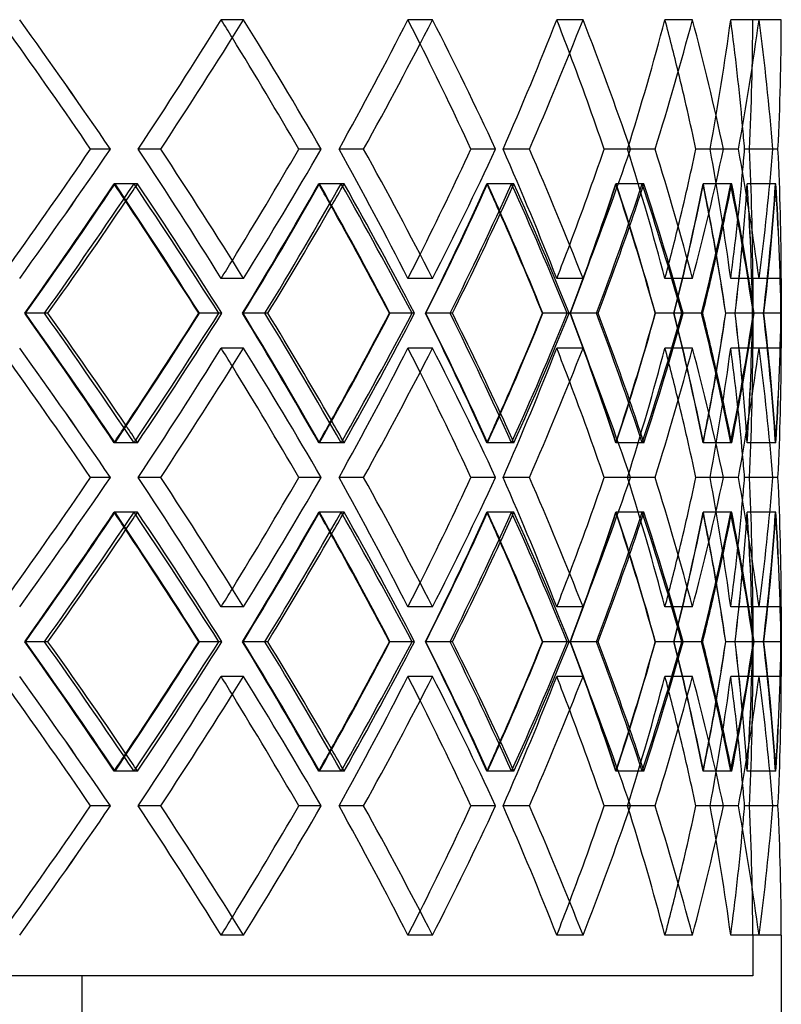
# Model space of a CAD drawing. Header units: millimetres. Extents: x -320 to 320, y -170 to 171.
# Tile 9 of 11: x 152 to 219, y 1 to 87. Entities that reach past the tile are written whole.
import ezdxf

# ---------------------------------------------------------------- set-up
doc = ezdxf.new("R2010")
doc.units = ezdxf.units.MM
doc.layers.add('HIDDEN', color=7, linetype='Continuous')
doc.layers.add('THICK', color=7, linetype='Continuous')

msp = doc.modelspace()

# ---------------------------------------------------------------- linework, layer by layer
at = {"layer": 'HIDDEN'}
for p, q in [((171.675, 86.952), (169.713, 86.952)), ((171.675, 86.952), (169.713, 86.952)), ((188.213, 86.952), (186.062, 86.952)), ((188.213, 86.952), (186.062, 86.952)), ((201.392, 86.952), (199.091, 86.952)), ((201.392, 86.952), (199.091, 86.952)), ((210.978, 86.952), (208.566, 86.952)), ((210.978, 86.952), (208.566, 86.952)), ((216.798, 86.952), (214.321, 86.952)), ((216.798, 86.952), (214.321, 86.952)), ((218.75, 86.952), (216.25, 86.952)), ((160.017, 75.617), (158.277, 75.617)), ((164.419, 75.617), (162.454, 75.617)), ((164.419, 75.617), (162.454, 75.617)), ((178.47, 75.617), (176.505, 75.617)), ((182.183, 75.617), (180.029, 75.617)), ((182.183, 75.617), (180.029, 75.617)), ((193.737, 75.617), (191.583, 75.617)), ((196.696, 75.617), (194.391, 75.617)), ((196.696, 75.617), (194.391, 75.617)), ((205.547, 75.617), (203.242, 75.617)), ((207.699, 75.617), (205.285, 75.617)), ((207.699, 75.617), (205.285, 75.617)), ((213.689, 75.617), (211.275, 75.617)), ((214.996, 75.617), (212.515, 75.617)), ((214.996, 75.617), (212.515, 75.617)), ((218.018, 75.617), (215.537, 75.617)), ((218.456, 75.617), (215.953, 75.617)), ((218.456, 75.617), (215.953, 75.617)), ((162.083, 72.569), (160.342, 72.569)), ((162.389, 72.569), (160.423, 72.569)), ((180.217, 72.569), (178.251, 72.569)), ((180.476, 72.569), (178.32, 72.569)), ((195.136, 72.569), (192.98, 72.569)), ((195.341, 72.569), (193.035, 72.569)), ((206.571, 72.569), (204.265, 72.569)), ((206.721, 72.569), (204.305, 72.569)), ((214.321, 72.569), (211.905, 72.569)), ((214.412, 72.569), (211.929, 72.569)), ((218.246, 72.569), (215.763, 72.569)), ((218.277, 72.569), (215.771, 72.569)), ((171.675, 64.281), (169.713, 64.281)), ((171.675, 64.281), (169.713, 64.281)), ((188.213, 64.281), (186.062, 64.281)), ((188.213, 64.281), (186.062, 64.281)), ((201.392, 64.281), (199.091, 64.281)), ((201.392, 64.281), (199.091, 64.281)), ((210.978, 64.281), (208.566, 64.281)), ((210.978, 64.281), (208.566, 64.281)), ((216.798, 64.281), (214.321, 64.281)), ((216.798, 64.281), (214.321, 64.281)), ((218.75, 64.281), (216.25, 64.281)), ((216.25, 64.281), (216.25, 58.186)), ((154.249, 61.233), (152.511, 61.233)), ((154.249, 61.233), (152.569, 61.233)), ((169.769, 61.233), (167.807, 61.233)), ((173.547, 61.233), (171.585, 61.233)), ((173.547, 61.233), (171.634, 61.233)), ((186.641, 61.233), (184.49, 61.233)), ((189.748, 61.233), (187.596, 61.233)), ((189.748, 61.233), (187.637, 61.233)), ((200.183, 61.233), (197.881, 61.233)), ((202.562, 61.233), (200.261, 61.233)), ((202.562, 61.233), (200.291, 61.233)), ((210.152, 61.233), (207.741, 61.233)), ((211.762, 61.233), (209.351, 61.233)), ((211.762, 61.233), (209.371, 61.233)), ((216.371, 61.233), (213.893, 61.233)), ((217.183, 61.233), (214.705, 61.233)), ((217.233, 61.233), (214.715, 61.233)), ((217.183, 61.233), (216.227, 61.233)), ((218.729, 61.233), (216.229, 61.233)), ((171.675, 58.186), (169.713, 58.186)), ((171.675, 58.186), (169.713, 58.186)), ((188.213, 58.186), (186.062, 58.186)), ((188.213, 58.186), (186.062, 58.186)), ((201.392, 58.186), (199.091, 58.186)), ((201.392, 58.186), (199.091, 58.186)), ((210.978, 58.186), (208.566, 58.186)), ((210.978, 58.186), (208.566, 58.186)), ((216.798, 58.186), (214.321, 58.186)), ((216.798, 58.186), (214.321, 58.186)), ((218.75, 58.186), (216.25, 58.186)), ((162.083, 49.898), (160.342, 49.898)), ((162.389, 49.898), (160.423, 49.898)), ((180.217, 49.898), (178.251, 49.898)), ((180.476, 49.898), (178.32, 49.898)), ((195.136, 49.898), (192.98, 49.898)), ((195.341, 49.898), (193.035, 49.898)), ((206.571, 49.898), (204.265, 49.898)), ((206.721, 49.898), (204.305, 49.898)), ((214.321, 49.898), (211.905, 49.898)), ((214.412, 49.898), (211.929, 49.898)), ((218.246, 49.898), (215.763, 49.898)), ((218.277, 49.898), (215.771, 49.898)), ((160.017, 46.85), (158.277, 46.85)), ((164.419, 46.85), (162.454, 46.85)), ((164.419, 46.85), (162.454, 46.85)), ((178.47, 46.85), (176.505, 46.85)), ((182.183, 46.85), (180.029, 46.85)), ((182.183, 46.85), (180.029, 46.85)), ((193.737, 46.85), (191.583, 46.85)), ((196.696, 46.85), (194.391, 46.85)), ((196.696, 46.85), (194.391, 46.85)), ((205.547, 46.85), (203.242, 46.85)), ((207.699, 46.85), (205.285, 46.85)), ((207.699, 46.85), (205.285, 46.85)), ((213.689, 46.85), (211.275, 46.85)), ((214.996, 46.85), (212.515, 46.85)), ((214.996, 46.85), (212.515, 46.85)), ((218.018, 46.85), (215.537, 46.85)), ((218.456, 46.85), (215.953, 46.85)), ((218.456, 46.85), (215.953, 46.85)), ((162.083, 43.802), (160.342, 43.802)), ((162.389, 43.802), (160.423, 43.802)), ((180.217, 43.802), (178.251, 43.802)), ((180.476, 43.802), (178.32, 43.802)), ((195.136, 43.802), (192.98, 43.802)), ((195.341, 43.802), (193.035, 43.802)), ((206.571, 43.802), (204.265, 43.802)), ((206.721, 43.802), (204.305, 43.802)), ((214.321, 43.802), (211.905, 43.802)), ((214.412, 43.802), (211.929, 43.802)), ((218.246, 43.802), (215.763, 43.802)), ((218.277, 43.802), (215.771, 43.802)), ((171.675, 35.514), (169.713, 35.514)), ((171.675, 35.514), (169.713, 35.514)), ((188.213, 35.514), (186.062, 35.514)), ((188.213, 35.514), (186.062, 35.514)), ((201.392, 35.514), (199.091, 35.514)), ((201.392, 35.514), (199.091, 35.514)), ((210.978, 35.514), (208.566, 35.514)), ((210.978, 35.514), (208.566, 35.514)), ((216.798, 35.514), (214.321, 35.514)), ((216.798, 35.514), (214.321, 35.514)), ((218.75, 35.514), (216.25, 35.514)), ((216.25, 35.514), (216.25, 29.419)), ((154.249, 32.467), (152.511, 32.467)), ((154.249, 32.467), (152.569, 32.467)), ((169.769, 32.467), (167.807, 32.467)), ((173.547, 32.467), (171.585, 32.467)), ((173.547, 32.467), (171.634, 32.467)), ((186.641, 32.467), (184.49, 32.467)), ((189.748, 32.467), (187.596, 32.467)), ((189.748, 32.467), (187.637, 32.467)), ((200.183, 32.467), (197.881, 32.467)), ((202.562, 32.467), (200.261, 32.467)), ((202.562, 32.467), (200.291, 32.467)), ((210.152, 32.467), (207.741, 32.467)), ((211.762, 32.467), (209.351, 32.467)), ((211.762, 32.467), (209.371, 32.467)), ((216.371, 32.467), (213.893, 32.467)), ((217.183, 32.467), (214.705, 32.467)), ((217.233, 32.467), (214.715, 32.467)), ((217.183, 32.467), (216.227, 32.467)), ((218.729, 32.467), (216.229, 32.467)), ((171.675, 29.419), (169.713, 29.419)), ((171.675, 29.419), (169.713, 29.419)), ((188.213, 29.419), (186.062, 29.419)), ((188.213, 29.419), (186.062, 29.419)), ((201.392, 29.419), (199.091, 29.419)), ((201.392, 29.419), (199.091, 29.419)), ((210.978, 29.419), (208.566, 29.419)), ((210.978, 29.419), (208.566, 29.419)), ((216.798, 29.419), (214.321, 29.419)), ((216.798, 29.419), (214.321, 29.419)), ((218.75, 29.419), (216.25, 29.419)), ((162.083, 21.131), (160.342, 21.131)), ((162.389, 21.131), (160.423, 21.131)), ((180.217, 21.131), (178.251, 21.131)), ((180.476, 21.131), (178.32, 21.131)), ((195.136, 21.131), (192.98, 21.131)), ((195.341, 21.131), (193.035, 21.131)), ((206.571, 21.131), (204.265, 21.131)), ((206.721, 21.131), (204.305, 21.131)), ((214.321, 21.131), (211.905, 21.131)), ((214.412, 21.131), (211.929, 21.131)), ((218.246, 21.131), (215.763, 21.131)), ((218.277, 21.131), (215.771, 21.131)), ((160.017, 18.083), (158.277, 18.083)), ((164.419, 18.083), (162.454, 18.083)), ((164.419, 18.083), (162.454, 18.083)), ((178.47, 18.083), (176.505, 18.083)), ((182.183, 18.083), (180.029, 18.083)), ((182.183, 18.083), (180.029, 18.083)), ((193.737, 18.083), (191.583, 18.083)), ((196.696, 18.083), (194.391, 18.083)), ((196.696, 18.083), (194.391, 18.083)), ((205.547, 18.083), (203.242, 18.083)), ((207.699, 18.083), (205.285, 18.083)), ((207.699, 18.083), (205.285, 18.083)), ((213.689, 18.083), (211.275, 18.083)), ((214.996, 18.083), (212.515, 18.083)), ((214.996, 18.083), (212.515, 18.083)), ((218.018, 18.083), (215.537, 18.083)), ((218.456, 18.083), (215.953, 18.083)), ((218.456, 18.083), (215.953, 18.083)), ((171.675, 6.748), (169.713, 6.748)), ((171.675, 6.748), (169.713, 6.748)), ((188.213, 6.748), (186.062, 6.748)), ((188.213, 6.748), (186.062, 6.748)), ((201.392, 6.748), (199.091, 6.748)), ((201.392, 6.748), (199.091, 6.748)), ((210.978, 6.748), (208.566, 6.748)), ((210.978, 6.748), (208.566, 6.748)), ((216.798, 6.748), (214.321, 6.748)), ((216.798, 6.748), (214.321, 6.748)), ((218.75, 6.748), (216.25, 6.748)), ((216.25, 6.748), (216.25, 3.2)), ((216.25, 3.2), (0, 3.2)), ((157.5, 3.2), (157.5, -170.5))]:
    msp.add_line(p, q, dxfattribs=at)
for centre, major_axis, ratio, start_param, end_param in [((0, 86.952), (-202.791, 202.791), 0.404458, -2.006984, -1.95514), ((0, 86.952), (-194.61, -194.61), 0.484519, 1.969539, 2.021983), ((0, 86.952), (194.61, 194.61), 0.484519, -1.172054, -1.11961), ((0, 86.952), (194.61, -194.61), 0.484519, 1.11229, 1.11961), ((0, 86.952), (-196.86, 196.86), 0.484519, -2.073826, -2.021983), ((0, 86.952), (-187.877, -187.877), 0.569947, 2.036381, 2.088825), ((0, 86.952), (187.877, 187.877), 0.569947, -1.105211, -1.052768), ((0, 86.952), (187.877, -187.877), 0.569947, 1.043008, 1.052768), ((0, 86.952), (-190.049, 190.049), 0.569947, -2.140668, -2.088825), ((0, 86.952), (-180.306, -180.306), 0.662153, 2.103224, 2.155667), ((0, 86.952), (180.306, 180.306), 0.662153, -1.038369, -0.985925), ((0, 86.952), (180.306, -180.306), 0.662153, 0.972292, 0.985925), ((0, 86.952), (-182.39, 182.39), 0.662153, -2.207511, -2.155667), ((0, 86.952), (-171.929, -171.929), 0.762911, 2.170066, 2.22251), ((0, 86.952), (171.929, 171.929), 0.762911, -0.971526, -0.919083), ((0, 86.952), (171.929, -171.929), 0.762911, 0.897975, 0.919083), ((0, 86.952), (-173.916, 173.916), 0.762911, -2.274353, -2.22251), ((0, 86.952), (-162.784, -162.784), 0.874516, 2.236909, 2.289352), ((0, 86.952), (162.784, 162.784), 0.874516, -0.904684, -0.852241), ((0, 86.952), (162.784, -162.784), 0.874516, 0.809207, 0.852241), ((0, 86.952), (0, -216.25), 1, 1.518353, 1.570796), ((0, 86.952), (0, 216.25), 1, -1.62324, -1.570796), ((0, 86.952), (-164.666, 164.666), 0.874516, -2.341196, -2.289352), ((0, 64.281), (-202.791, -202.791), 0.404458, 1.95514, 2.006984), ((0, 64.281), (-194.61, 194.61), 0.484519, -2.021983, -1.969539), ((0, 64.281), (194.61, -194.61), 0.484519, 1.11961, 1.172054), ((0, 64.281), (-196.86, -196.86), 0.484519, 2.021983, 2.073826), ((0, 64.281), (-187.877, 187.877), 0.569947, -2.088825, -2.036381), ((0, 64.281), (187.877, -187.877), 0.569947, 1.052768, 1.105211), ((0, 64.281), (-190.049, -190.049), 0.569947, 2.088825, 2.140668), ((0, 64.281), (-180.306, 180.306), 0.662153, -2.155667, -2.103224), ((0, 64.281), (180.306, -180.306), 0.662153, 0.985925, 1.038369), ((0, 64.281), (-182.39, -182.39), 0.662153, 2.155667, 2.207511), ((0, 64.281), (-171.929, 171.929), 0.762911, -2.22251, -2.170066), ((0, 64.281), (171.929, -171.929), 0.762911, 0.919083, 0.971526), ((0, 64.281), (-173.916, -173.916), 0.762911, 2.22251, 2.274353), ((0, 64.281), (-162.784, 162.784), 0.874516, -2.289352, -2.236909), ((0, 64.281), (162.784, -162.784), 0.874516, 0.852241, 0.904684), ((0, 64.281), (0, -216.25), 1, 1.570796, 1.62324), ((0, 64.281), (0, 216.25), 1, -1.570796, -1.518353), ((0, 64.281), (-164.666, -164.666), 0.874516, 2.289352, 2.341196), ((0, 64.281), (162.784, 162.784), 0.874516, -0.852241, -0.809207), ((0, 58.186), (200.473, 200.473), 0.404458, -1.172359, -1.119891), ((0, 86.952), (-194.61, -194.61), 0.484519, 1.902768, 1.955421), ((0, 86.952), (200.473, -200.473), 0.404458, 1.11389, 1.119891), ((0, 58.186), (-194.61, 194.61), 0.484519, -2.007889, -1.955421), ((0, 86.952), (-196.86, -196.86), 0.484519, 1.949202, 1.956183), ((0, 58.186), (-196.86, 196.86), 0.484519, -2.00805, -1.956183), ((0, 58.186), (194.61, 194.61), 0.484519, -1.105517, -1.053048), ((0, 86.952), (-187.877, -187.877), 0.569947, 1.969611, 2.022263), ((0, 86.952), (194.61, -194.61), 0.484519, 1.04502, 1.053048), ((0, 58.186), (-187.877, 187.877), 0.569947, -2.074731, -2.022263), ((0, 86.952), (-190.049, -190.049), 0.569947, 2.014036, 2.023025), ((0, 58.186), (-190.049, 190.049), 0.569947, -2.074892, -2.023025), ((0, 58.186), (187.877, 187.877), 0.569947, -1.038674, -0.986206), ((0, 86.952), (-180.306, -180.306), 0.662153, 2.036453, 2.089106), ((0, 86.952), (187.877, -187.877), 0.569947, 0.975164, 0.986206), ((0, 58.186), (-180.306, 180.306), 0.662153, -2.141574, -2.089106), ((0, 86.952), (-182.39, -182.39), 0.662153, 2.07789, 2.089867), ((0, 58.186), (-182.39, 182.39), 0.662153, -2.141735, -2.089867), ((0, 58.186), (180.306, 180.306), 0.662153, -0.971832, -0.919364), ((0, 86.952), (-171.929, -171.929), 0.762911, 2.103296, 2.155948), ((0, 86.952), (180.306, -180.306), 0.662153, 0.903123, 0.919364), ((0, 58.186), (-171.929, 171.929), 0.762911, -2.208416, -2.155948), ((0, 86.952), (-173.916, -173.916), 0.762911, 2.139573, 2.15671), ((0, 58.186), (-173.916, 173.916), 0.762911, -2.208577, -2.15671), ((0, 58.186), (171.929, 171.929), 0.762911, -0.904989, -0.852521), ((0, 86.952), (-162.784, -162.784), 0.874516, 2.170138, 2.22279), ((0, 86.952), (171.929, -171.929), 0.762911, 0.824517, 0.852521), ((0, 58.186), (-162.784, 162.784), 0.874516, -2.275258, -2.22279), ((0, 86.952), (-164.666, -164.666), 0.874516, 2.194711, 2.223552), ((0, 58.186), (-164.666, 164.666), 0.874516, -2.27542, -2.223552), ((0, 58.186), (162.784, 162.784), 0.874516, -0.838147, -0.785679), ((0, 86.952), (0, -216.25), 1, 1.451582, 1.504235), ((0, 86.952), (162.784, -162.784), 0.874516, 0.733026, 0.785679), ((0, 58.186), (0, 216.25), 1, -1.556703, -1.504235), ((0, 86.952), (0, -218.75), 1, 1.452951, 1.504996), ((0, 58.186), (0, 218.75), 1, -1.556864, -1.504996), ((0, 64.281), (171.929, 171.929), 0.762911, -0.919083, -0.897975), ((0, 64.281), (180.306, 180.306), 0.662153, -0.985925, -0.972292), ((0, 64.281), (194.61, 194.61), 0.484519, -1.11961, -1.11229), ((0, 64.281), (187.877, 187.877), 0.569947, -1.052768, -1.043008), ((0, 64.281), (200.473, -200.473), 0.404458, 1.119891, 1.172359), ((0, 35.514), (-194.61, 194.61), 0.484519, -1.955421, -1.902768), ((0, 64.281), (-194.61, -194.61), 0.484519, 1.955421, 2.007889), ((0, 64.281), (-196.86, -196.86), 0.484519, 1.956183, 2.00805), ((0, 64.281), (194.61, -194.61), 0.484519, 1.053048, 1.105517), ((0, 35.514), (-187.877, 187.877), 0.569947, -2.022263, -1.969611), ((0, 64.281), (-187.877, -187.877), 0.569947, 2.022263, 2.074731), ((0, 64.281), (-190.049, -190.049), 0.569947, 2.023025, 2.074892), ((0, 64.281), (187.877, -187.877), 0.569947, 0.986206, 1.038674), ((0, 35.514), (-180.306, 180.306), 0.662153, -2.089106, -2.036453), ((0, 64.281), (-180.306, -180.306), 0.662153, 2.089106, 2.141574), ((0, 64.281), (-182.39, -182.39), 0.662153, 2.089867, 2.141735), ((0, 64.281), (180.306, -180.306), 0.662153, 0.919364, 0.971832), ((0, 35.514), (-171.929, 171.929), 0.762911, -2.155948, -2.103296), ((0, 64.281), (-171.929, -171.929), 0.762911, 2.155948, 2.208416), ((0, 64.281), (-173.916, -173.916), 0.762911, 2.15671, 2.208577), ((0, 64.281), (171.929, -171.929), 0.762911, 0.852521, 0.904989), ((0, 35.514), (-162.784, 162.784), 0.874516, -2.22279, -2.170138), ((0, 64.281), (-162.784, -162.784), 0.874516, 2.22279, 2.275258), ((0, 64.281), (-164.666, -164.666), 0.874516, 2.223552, 2.27542), ((0, 64.281), (162.784, -162.784), 0.874516, 0.785679, 0.838147), ((0, 35.514), (0, 216.25), 1, -1.504235, -1.451582), ((0, 35.514), (162.784, 162.784), 0.874516, -0.785679, -0.733026), ((0, 64.281), (0, -216.25), 1, 1.504235, 1.556703), ((0, 35.514), (0, 218.75), 1, -1.504996, -1.452951), ((0, 64.281), (0, -218.75), 1, 1.504996, 1.556864), ((0, 58.186), (-202.791, 202.791), 0.404458, -2.006984, -1.95514), ((0, 58.186), (-194.61, -194.61), 0.484519, 1.969539, 2.021983), ((0, 58.186), (194.61, 194.61), 0.484519, -1.172054, -1.11961), ((0, 58.186), (194.61, -194.61), 0.484519, 1.11229, 1.11961), ((0, 58.186), (-196.86, 196.86), 0.484519, -2.073826, -2.021983), ((0, 58.186), (-187.877, -187.877), 0.569947, 2.036381, 2.088825), ((0, 58.186), (187.877, 187.877), 0.569947, -1.105211, -1.052768), ((0, 58.186), (187.877, -187.877), 0.569947, 1.043008, 1.052768), ((0, 58.186), (-190.049, 190.049), 0.569947, -2.140668, -2.088825), ((0, 58.186), (-180.306, -180.306), 0.662153, 2.103224, 2.155667), ((0, 58.186), (180.306, 180.306), 0.662153, -1.038369, -0.985925), ((0, 58.186), (180.306, -180.306), 0.662153, 0.972292, 0.985925), ((0, 58.186), (-182.39, 182.39), 0.662153, -2.207511, -2.155667), ((0, 58.186), (-171.929, -171.929), 0.762911, 2.170066, 2.22251), ((0, 58.186), (171.929, 171.929), 0.762911, -0.971526, -0.919083), ((0, 58.186), (171.929, -171.929), 0.762911, 0.897975, 0.919083), ((0, 58.186), (-173.916, 173.916), 0.762911, -2.274353, -2.22251), ((0, 58.186), (-162.784, -162.784), 0.874516, 2.236909, 2.289352), ((0, 58.186), (162.784, 162.784), 0.874516, -0.904684, -0.852241), ((0, 58.186), (162.784, -162.784), 0.874516, 0.809207, 0.852241), ((0, 58.186), (0, -216.25), 1, 1.518353, 1.570796), ((0, 58.186), (0, 216.25), 1, -1.62324, -1.570796), ((0, 58.186), (-164.666, 164.666), 0.874516, -2.341196, -2.289352), ((0, 35.514), (-164.666, 164.666), 0.874516, -2.223552, -2.194711), ((0, 35.514), (171.929, 171.929), 0.762911, -0.852521, -0.824517), ((0, 35.514), (-173.916, 173.916), 0.762911, -2.15671, -2.139573), ((0, 35.514), (180.306, 180.306), 0.662153, -0.919364, -0.903123), ((0, 35.514), (-190.049, 190.049), 0.569947, -2.023025, -2.014036), ((0, 35.514), (187.877, 187.877), 0.569947, -0.986206, -0.975164), ((0, 35.514), (-182.39, 182.39), 0.662153, -2.089867, -2.07789), ((0, 35.514), (200.473, 200.473), 0.404458, -1.119891, -1.11389), ((0, 35.514), (-196.86, 196.86), 0.484519, -1.956183, -1.949202), ((0, 35.514), (194.61, 194.61), 0.484519, -1.053048, -1.04502), ((0, 35.514), (-202.791, -202.791), 0.404458, 1.95514, 2.006984), ((0, 35.514), (-194.61, 194.61), 0.484519, -2.021983, -1.969539), ((0, 35.514), (194.61, -194.61), 0.484519, 1.11961, 1.172054), ((0, 35.514), (-196.86, -196.86), 0.484519, 2.021983, 2.073826), ((0, 35.514), (-187.877, 187.877), 0.569947, -2.088825, -2.036381), ((0, 35.514), (187.877, -187.877), 0.569947, 1.052768, 1.105211), ((0, 35.514), (-190.049, -190.049), 0.569947, 2.088825, 2.140668), ((0, 35.514), (-180.306, 180.306), 0.662153, -2.155667, -2.103224), ((0, 35.514), (180.306, -180.306), 0.662153, 0.985925, 1.038369), ((0, 35.514), (-182.39, -182.39), 0.662153, 2.155667, 2.207511), ((0, 35.514), (-171.929, 171.929), 0.762911, -2.22251, -2.170066), ((0, 35.514), (171.929, -171.929), 0.762911, 0.919083, 0.971526), ((0, 35.514), (-173.916, -173.916), 0.762911, 2.22251, 2.274353), ((0, 35.514), (-162.784, 162.784), 0.874516, -2.289352, -2.236909), ((0, 35.514), (162.784, -162.784), 0.874516, 0.852241, 0.904684), ((0, 35.514), (0, -216.25), 1, 1.570796, 1.62324), ((0, 35.514), (0, 216.25), 1, -1.570796, -1.518353), ((0, 35.514), (-164.666, -164.666), 0.874516, 2.289352, 2.341196), ((0, 35.514), (162.784, 162.784), 0.874516, -0.852241, -0.809207), ((0, 29.419), (200.473, 200.473), 0.404458, -1.172359, -1.119891), ((0, 58.186), (-194.61, -194.61), 0.484519, 1.902768, 1.955421), ((0, 58.186), (200.473, -200.473), 0.404458, 1.11389, 1.119891), ((0, 29.419), (-194.61, 194.61), 0.484519, -2.007889, -1.955421), ((0, 58.186), (-196.86, -196.86), 0.484519, 1.949202, 1.956183), ((0, 29.419), (-196.86, 196.86), 0.484519, -2.00805, -1.956183), ((0, 29.419), (194.61, 194.61), 0.484519, -1.105517, -1.053048), ((0, 58.186), (-187.877, -187.877), 0.569947, 1.969611, 2.022263), ((0, 58.186), (194.61, -194.61), 0.484519, 1.04502, 1.053048), ((0, 29.419), (-187.877, 187.877), 0.569947, -2.074731, -2.022263), ((0, 58.186), (-190.049, -190.049), 0.569947, 2.014036, 2.023025), ((0, 29.419), (-190.049, 190.049), 0.569947, -2.074892, -2.023025), ((0, 29.419), (187.877, 187.877), 0.569947, -1.038674, -0.986206), ((0, 58.186), (-180.306, -180.306), 0.662153, 2.036453, 2.089106), ((0, 58.186), (187.877, -187.877), 0.569947, 0.975164, 0.986206), ((0, 29.419), (-180.306, 180.306), 0.662153, -2.141574, -2.089106), ((0, 58.186), (-182.39, -182.39), 0.662153, 2.07789, 2.089867), ((0, 29.419), (-182.39, 182.39), 0.662153, -2.141735, -2.089867), ((0, 29.419), (180.306, 180.306), 0.662153, -0.971832, -0.919364), ((0, 58.186), (-171.929, -171.929), 0.762911, 2.103296, 2.155948), ((0, 58.186), (180.306, -180.306), 0.662153, 0.903123, 0.919364), ((0, 29.419), (-171.929, 171.929), 0.762911, -2.208416, -2.155948), ((0, 58.186), (-173.916, -173.916), 0.762911, 2.139573, 2.15671), ((0, 29.419), (-173.916, 173.916), 0.762911, -2.208577, -2.15671), ((0, 29.419), (171.929, 171.929), 0.762911, -0.904989, -0.852521), ((0, 58.186), (-162.784, -162.784), 0.874516, 2.170138, 2.22279), ((0, 58.186), (171.929, -171.929), 0.762911, 0.824517, 0.852521), ((0, 29.419), (-162.784, 162.784), 0.874516, -2.275258, -2.22279), ((0, 58.186), (-164.666, -164.666), 0.874516, 2.194711, 2.223552), ((0, 29.419), (-164.666, 164.666), 0.874516, -2.27542, -2.223552), ((0, 29.419), (162.784, 162.784), 0.874516, -0.838147, -0.785679), ((0, 58.186), (0, -216.25), 1, 1.451582, 1.504235), ((0, 58.186), (162.784, -162.784), 0.874516, 0.733026, 0.785679), ((0, 29.419), (0, 216.25), 1, -1.556703, -1.504235), ((0, 58.186), (0, -218.75), 1, 1.452951, 1.504996), ((0, 29.419), (0, 218.75), 1, -1.556864, -1.504996), ((0, 35.514), (171.929, 171.929), 0.762911, -0.919083, -0.897975), ((0, 35.514), (180.306, 180.306), 0.662153, -0.985925, -0.972292), ((0, 35.514), (194.61, 194.61), 0.484519, -1.11961, -1.11229), ((0, 35.514), (187.877, 187.877), 0.569947, -1.052768, -1.043008), ((0, 35.514), (200.473, -200.473), 0.404458, 1.119891, 1.172359), ((0, 6.748), (-194.61, 194.61), 0.484519, -1.955421, -1.902768), ((0, 35.514), (-194.61, -194.61), 0.484519, 1.955421, 2.007889), ((0, 35.514), (-196.86, -196.86), 0.484519, 1.956183, 2.00805), ((0, 35.514), (194.61, -194.61), 0.484519, 1.053048, 1.105517), ((0, 6.748), (-187.877, 187.877), 0.569947, -2.022263, -1.969611), ((0, 35.514), (-187.877, -187.877), 0.569947, 2.022263, 2.074731), ((0, 35.514), (-190.049, -190.049), 0.569947, 2.023025, 2.074892), ((0, 35.514), (187.877, -187.877), 0.569947, 0.986206, 1.038674), ((0, 6.748), (-180.306, 180.306), 0.662153, -2.089106, -2.036453), ((0, 35.514), (-180.306, -180.306), 0.662153, 2.089106, 2.141574), ((0, 35.514), (-182.39, -182.39), 0.662153, 2.089867, 2.141735), ((0, 35.514), (180.306, -180.306), 0.662153, 0.919364, 0.971832), ((0, 6.748), (-171.929, 171.929), 0.762911, -2.155948, -2.103296), ((0, 35.514), (-171.929, -171.929), 0.762911, 2.155948, 2.208416), ((0, 35.514), (-173.916, -173.916), 0.762911, 2.15671, 2.208577), ((0, 35.514), (171.929, -171.929), 0.762911, 0.852521, 0.904989), ((0, 6.748), (-162.784, 162.784), 0.874516, -2.22279, -2.170138), ((0, 35.514), (-162.784, -162.784), 0.874516, 2.22279, 2.275258), ((0, 35.514), (-164.666, -164.666), 0.874516, 2.223552, 2.27542), ((0, 35.514), (162.784, -162.784), 0.874516, 0.785679, 0.838147), ((0, 6.748), (0, 216.25), 1, -1.504235, -1.451582), ((0, 6.748), (162.784, 162.784), 0.874516, -0.785679, -0.733026), ((0, 35.514), (0, -216.25), 1, 1.504235, 1.556703), ((0, 6.748), (0, 218.75), 1, -1.504996, -1.452951), ((0, 35.514), (0, -218.75), 1, 1.504996, 1.556864), ((0, 29.419), (-202.791, 202.791), 0.404458, -2.006984, -1.95514), ((0, 29.419), (-194.61, -194.61), 0.484519, 1.969539, 2.021983), ((0, 29.419), (194.61, 194.61), 0.484519, -1.172054, -1.11961), ((0, 29.419), (194.61, -194.61), 0.484519, 1.11229, 1.11961), ((0, 29.419), (-196.86, 196.86), 0.484519, -2.073826, -2.021983), ((0, 29.419), (-187.877, -187.877), 0.569947, 2.036381, 2.088825), ((0, 29.419), (187.877, 187.877), 0.569947, -1.105211, -1.052768), ((0, 29.419), (187.877, -187.877), 0.569947, 1.043008, 1.052768), ((0, 29.419), (-190.049, 190.049), 0.569947, -2.140668, -2.088825), ((0, 29.419), (-180.306, -180.306), 0.662153, 2.103224, 2.155667), ((0, 29.419), (180.306, 180.306), 0.662153, -1.038369, -0.985925), ((0, 29.419), (180.306, -180.306), 0.662153, 0.972292, 0.985925), ((0, 29.419), (-182.39, 182.39), 0.662153, -2.207511, -2.155667), ((0, 29.419), (-171.929, -171.929), 0.762911, 2.170066, 2.22251), ((0, 29.419), (171.929, 171.929), 0.762911, -0.971526, -0.919083), ((0, 29.419), (171.929, -171.929), 0.762911, 0.897975, 0.919083), ((0, 29.419), (-173.916, 173.916), 0.762911, -2.274353, -2.22251), ((0, 29.419), (-162.784, -162.784), 0.874516, 2.236909, 2.289352), ((0, 29.419), (162.784, 162.784), 0.874516, -0.904684, -0.852241), ((0, 29.419), (162.784, -162.784), 0.874516, 0.809207, 0.852241), ((0, 29.419), (0, -216.25), 1, 1.518353, 1.570796), ((0, 29.419), (0, 216.25), 1, -1.62324, -1.570796), ((0, 29.419), (-164.666, 164.666), 0.874516, -2.341196, -2.289352), ((0, 6.748), (171.929, 171.929), 0.762911, -0.852521, -0.824517), ((0, 6.748), (-164.666, 164.666), 0.874516, -2.223552, -2.194711), ((0, 6.748), (180.306, 180.306), 0.662153, -0.919364, -0.903123), ((0, 6.748), (-173.916, 173.916), 0.762911, -2.15671, -2.139573), ((0, 6.748), (187.877, 187.877), 0.569947, -0.986206, -0.975164), ((0, 6.748), (-182.39, 182.39), 0.662153, -2.089867, -2.07789), ((0, 6.748), (-196.86, 196.86), 0.484519, -1.956183, -1.949202), ((0, 6.748), (194.61, 194.61), 0.484519, -1.053048, -1.04502), ((0, 6.748), (-190.049, 190.049), 0.569947, -2.023025, -2.014036), ((0, 6.748), (200.473, 200.473), 0.404458, -1.119891, -1.11389), ((0, 6.748), (-202.791, -202.791), 0.404458, 1.95514, 2.006984), ((0, 6.748), (-194.61, 194.61), 0.484519, -2.021983, -1.969539), ((0, 6.748), (194.61, -194.61), 0.484519, 1.11961, 1.172054), ((0, 6.748), (-196.86, -196.86), 0.484519, 2.021983, 2.073826), ((0, 6.748), (-187.877, 187.877), 0.569947, -2.088825, -2.036381), ((0, 6.748), (187.877, -187.877), 0.569947, 1.052768, 1.105211), ((0, 6.748), (-190.049, -190.049), 0.569947, 2.088825, 2.140668), ((0, 6.748), (-180.306, 180.306), 0.662153, -2.155667, -2.103224), ((0, 6.748), (180.306, -180.306), 0.662153, 0.985925, 1.038369), ((0, 6.748), (-182.39, -182.39), 0.662153, 2.155667, 2.207511), ((0, 6.748), (-171.929, 171.929), 0.762911, -2.22251, -2.170066), ((0, 6.748), (171.929, -171.929), 0.762911, 0.919083, 0.971526), ((0, 6.748), (-173.916, -173.916), 0.762911, 2.22251, 2.274353), ((0, 6.748), (-162.784, 162.784), 0.874516, -2.289352, -2.236909), ((0, 6.748), (162.784, -162.784), 0.874516, 0.852241, 0.904684), ((0, 6.748), (0, -216.25), 1, 1.570796, 1.62324), ((0, 6.748), (0, 216.25), 1, -1.570796, -1.518353), ((0, 6.748), (-164.666, -164.666), 0.874516, 2.289352, 2.341196), ((0, 6.748), (162.784, 162.784), 0.874516, -0.852241, -0.809207), ((0, 6.748), (171.929, 171.929), 0.762911, -0.919083, -0.897975), ((0, 6.748), (180.306, 180.306), 0.662153, -0.985925, -0.972292), ((0, 6.748), (187.877, 187.877), 0.569947, -1.052768, -1.043008), ((0, 6.748), (194.61, 194.61), 0.484519, -1.11961, -1.11229)]:
    msp.add_ellipse(centre, major_axis=major_axis, ratio=ratio, start_param=start_param, end_param=end_param, dxfattribs=at)
at = {"layer": 'THICK'}
for p, q in [((160.017, 75.617), (158.277, 75.617)), ((178.47, 75.617), (176.505, 75.617)), ((193.737, 75.617), (191.583, 75.617)), ((205.547, 75.617), (203.242, 75.617)), ((213.689, 75.617), (211.275, 75.617)), ((218.018, 75.617), (215.537, 75.617)), ((218.75, 64.281), (218.75, 58.186)), ((154.545, 61.233), (154.249, 61.233)), ((169.506, 61.233), (167.756, 61.233)), ((173.801, 61.233), (173.547, 61.233)), ((186.424, 61.233), (184.448, 61.233)), ((189.955, 61.233), (189.748, 61.233)), ((200.014, 61.233), (197.848, 61.233)), ((202.72, 61.233), (202.562, 61.233)), ((210.036, 61.233), (207.718, 61.233)), ((211.867, 61.233), (211.762, 61.233)), ((216.309, 61.233), (213.881, 61.233)), ((218.723, 61.233), (217.183, 61.233)), ((160.017, 46.85), (158.277, 46.85)), ((178.47, 46.85), (176.505, 46.85)), ((193.737, 46.85), (191.583, 46.85)), ((205.547, 46.85), (203.242, 46.85)), ((213.689, 46.85), (211.275, 46.85)), ((218.018, 46.85), (215.537, 46.85)), ((218.75, 35.514), (218.75, 29.419)), ((154.545, 32.467), (154.249, 32.467)), ((169.506, 32.467), (167.756, 32.467)), ((173.801, 32.467), (173.547, 32.467)), ((186.424, 32.467), (184.448, 32.467)), ((189.955, 32.467), (189.748, 32.467)), ((200.014, 32.467), (197.848, 32.467)), ((202.72, 32.467), (202.562, 32.467)), ((210.036, 32.467), (207.718, 32.467)), ((211.867, 32.467), (211.762, 32.467)), ((216.309, 32.467), (213.881, 32.467)), ((218.723, 32.467), (217.183, 32.467)), ((160.017, 18.083), (158.277, 18.083)), ((178.47, 18.083), (176.505, 18.083)), ((193.737, 18.083), (191.583, 18.083)), ((205.547, 18.083), (203.242, 18.083)), ((213.689, 18.083), (211.275, 18.083)), ((218.018, 18.083), (215.537, 18.083)), ((218.75, 6.748), (218.75, -1.8))]:
    msp.add_line(p, q, dxfattribs=at)
for centre, major_axis, ratio, start_param, end_param in [((0, 86.952), (202.791, -202.791), 0.404458, 1.134609, 1.186453), ((0, 86.952), (196.86, 196.86), 0.484519, -1.171454, -1.11961), ((0, 86.952), (196.86, -196.86), 0.484519, 1.067767, 1.11961), ((0, 86.952), (190.049, 190.049), 0.569947, -1.104611, -1.052768), ((0, 86.952), (190.049, -190.049), 0.569947, 1.000924, 1.052768), ((0, 86.952), (182.39, 182.39), 0.662153, -1.037769, -0.985925), ((0, 86.952), (182.39, -182.39), 0.662153, 0.934082, 0.985925), ((0, 86.952), (173.916, 173.916), 0.762911, -0.970926, -0.919083), ((0, 86.952), (173.916, -173.916), 0.762911, 0.867239, 0.919083), ((0, 86.952), (164.666, 164.666), 0.874516, -0.904084, -0.852241), ((0, 86.952), (164.666, -164.666), 0.874516, 0.800397, 0.852241), ((0, 86.952), (0, -218.75), 1, 1.518953, 1.570796), ((0, 86.952), (0, 218.75), 1, -1.62264, -1.570796), ((0, 86.952), (200.473, -200.473), 0.404458, 1.134009, 1.180862), ((0, 86.952), (194.61, -194.61), 0.484519, 1.067167, 1.11229), ((0, 86.952), (187.877, -187.877), 0.569947, 1.000324, 1.043008), ((0, 86.952), (180.306, -180.306), 0.662153, 0.933482, 0.972292), ((0, 86.952), (171.929, -171.929), 0.762911, 0.86664, 0.897975), ((0, 86.952), (162.784, -162.784), 0.874516, 0.799797, 0.809207), ((0, 64.281), (200.473, 200.473), 0.404458, -1.180862, -1.134009), ((0, 64.281), (202.791, 202.791), 0.404458, -1.186453, -1.134609), ((0, 64.281), (196.86, -196.86), 0.484519, 1.11961, 1.171454), ((0, 64.281), (194.61, 194.61), 0.484519, -1.11229, -1.067167), ((0, 64.281), (196.86, 196.86), 0.484519, -1.11961, -1.067767), ((0, 64.281), (190.049, -190.049), 0.569947, 1.052768, 1.104611), ((0, 64.281), (187.877, 187.877), 0.569947, -1.043008, -1.000324), ((0, 64.281), (190.049, 190.049), 0.569947, -1.052768, -1.000924), ((0, 64.281), (182.39, -182.39), 0.662153, 0.985925, 1.037769), ((0, 64.281), (180.306, 180.306), 0.662153, -0.972292, -0.933482), ((0, 64.281), (182.39, 182.39), 0.662153, -0.985925, -0.934082), ((0, 64.281), (173.916, -173.916), 0.762911, 0.919083, 0.970926), ((0, 64.281), (171.929, 171.929), 0.762911, -0.897975, -0.86664), ((0, 64.281), (173.916, 173.916), 0.762911, -0.919083, -0.867239), ((0, 64.281), (164.666, -164.666), 0.874516, 0.852241, 0.904084), ((0, 64.281), (162.784, 162.784), 0.874516, -0.809207, -0.799797), ((0, 64.281), (164.666, 164.666), 0.874516, -0.852241, -0.800397), ((0, 64.281), (0, 218.75), 1, -1.570796, -1.518953), ((0, 64.281), (0, -218.75), 1, 1.570796, 1.62264), ((0, 58.186), (202.791, 202.791), 0.404458, -1.17252, -1.120653), ((0, 86.952), (202.791, -202.791), 0.404458, 1.068607, 1.120653), ((0, 58.186), (196.86, 196.86), 0.484519, -1.105678, -1.05381), ((0, 86.952), (196.86, -196.86), 0.484519, 1.001765, 1.05381), ((0, 58.186), (190.049, 190.049), 0.569947, -1.038835, -0.986968), ((0, 86.952), (190.049, -190.049), 0.569947, 0.934922, 0.986968), ((0, 58.186), (182.39, 182.39), 0.662153, -0.971993, -0.920126), ((0, 86.952), (182.39, -182.39), 0.662153, 0.86808, 0.920126), ((0, 58.186), (173.916, 173.916), 0.762911, -0.90515, -0.853283), ((0, 86.952), (173.916, -173.916), 0.762911, 0.801238, 0.853283), ((0, 58.186), (164.666, 164.666), 0.874516, -0.838308, -0.786441), ((0, 86.952), (164.666, -164.666), 0.874516, 0.734395, 0.786441), ((0, 86.952), (-196.86, -196.86), 0.484519, 1.904137, 1.949202), ((0, 86.952), (200.473, -200.473), 0.404458, 1.067238, 1.11389), ((0, 86.952), (194.61, -194.61), 0.484519, 1.000396, 1.04502), ((0, 86.952), (-190.049, -190.049), 0.569947, 1.97098, 2.014036), ((0, 86.952), (-182.39, -182.39), 0.662153, 2.037822, 2.07789), ((0, 86.952), (187.877, -187.877), 0.569947, 0.933554, 0.975164), ((0, 86.952), (180.306, -180.306), 0.662153, 0.866711, 0.903123), ((0, 86.952), (-173.916, -173.916), 0.762911, 2.104664, 2.139573), ((0, 86.952), (171.929, -171.929), 0.762911, 0.799869, 0.824517), ((0, 86.952), (-164.666, -164.666), 0.874516, 2.171507, 2.194711), ((0, 64.281), (202.791, -202.791), 0.404458, 1.120653, 1.17252), ((0, 35.514), (-196.86, 196.86), 0.484519, -1.949202, -1.904137), ((0, 35.514), (200.473, 200.473), 0.404458, -1.11389, -1.067238), ((0, 35.514), (202.791, 202.791), 0.404458, -1.120653, -1.068607), ((0, 64.281), (196.86, -196.86), 0.484519, 1.05381, 1.105678), ((0, 35.514), (-190.049, 190.049), 0.569947, -2.014036, -1.97098), ((0, 35.514), (194.61, 194.61), 0.484519, -1.04502, -1.000396), ((0, 35.514), (196.86, 196.86), 0.484519, -1.05381, -1.001765), ((0, 64.281), (190.049, -190.049), 0.569947, 0.986968, 1.038835), ((0, 35.514), (-182.39, 182.39), 0.662153, -2.07789, -2.037822), ((0, 35.514), (187.877, 187.877), 0.569947, -0.975164, -0.933554), ((0, 35.514), (190.049, 190.049), 0.569947, -0.986968, -0.934922), ((0, 64.281), (182.39, -182.39), 0.662153, 0.920126, 0.971993), ((0, 35.514), (-173.916, 173.916), 0.762911, -2.139573, -2.104664), ((0, 35.514), (180.306, 180.306), 0.662153, -0.903123, -0.866711), ((0, 35.514), (182.39, 182.39), 0.662153, -0.920126, -0.86808), ((0, 64.281), (173.916, -173.916), 0.762911, 0.853283, 0.90515), ((0, 35.514), (-164.666, 164.666), 0.874516, -2.194711, -2.171507), ((0, 35.514), (171.929, 171.929), 0.762911, -0.824517, -0.799869), ((0, 35.514), (173.916, 173.916), 0.762911, -0.853283, -0.801238), ((0, 64.281), (164.666, -164.666), 0.874516, 0.786441, 0.838308), ((0, 35.514), (164.666, 164.666), 0.874516, -0.786441, -0.734395), ((0, 58.186), (202.791, -202.791), 0.404458, 1.134609, 1.186453), ((0, 58.186), (196.86, 196.86), 0.484519, -1.171454, -1.11961), ((0, 58.186), (196.86, -196.86), 0.484519, 1.067767, 1.11961), ((0, 58.186), (190.049, 190.049), 0.569947, -1.104611, -1.052768), ((0, 58.186), (190.049, -190.049), 0.569947, 1.000924, 1.052768), ((0, 58.186), (182.39, 182.39), 0.662153, -1.037769, -0.985925), ((0, 58.186), (182.39, -182.39), 0.662153, 0.934082, 0.985925), ((0, 58.186), (173.916, 173.916), 0.762911, -0.970926, -0.919083), ((0, 58.186), (173.916, -173.916), 0.762911, 0.867239, 0.919083), ((0, 58.186), (164.666, 164.666), 0.874516, -0.904084, -0.852241), ((0, 58.186), (164.666, -164.666), 0.874516, 0.800397, 0.852241), ((0, 58.186), (0, -218.75), 1, 1.518953, 1.570796), ((0, 58.186), (0, 218.75), 1, -1.62264, -1.570796), ((0, 58.186), (200.473, -200.473), 0.404458, 1.134009, 1.180862), ((0, 58.186), (194.61, -194.61), 0.484519, 1.067167, 1.11229), ((0, 58.186), (187.877, -187.877), 0.569947, 1.000324, 1.043008), ((0, 58.186), (180.306, -180.306), 0.662153, 0.933482, 0.972292), ((0, 58.186), (171.929, -171.929), 0.762911, 0.86664, 0.897975), ((0, 58.186), (162.784, -162.784), 0.874516, 0.799797, 0.809207), ((0, 35.514), (200.473, 200.473), 0.404458, -1.180862, -1.134009), ((0, 35.514), (202.791, 202.791), 0.404458, -1.186453, -1.134609), ((0, 35.514), (196.86, -196.86), 0.484519, 1.11961, 1.171454), ((0, 35.514), (194.61, 194.61), 0.484519, -1.11229, -1.067167), ((0, 35.514), (196.86, 196.86), 0.484519, -1.11961, -1.067767), ((0, 35.514), (190.049, -190.049), 0.569947, 1.052768, 1.104611), ((0, 35.514), (187.877, 187.877), 0.569947, -1.043008, -1.000324), ((0, 35.514), (190.049, 190.049), 0.569947, -1.052768, -1.000924), ((0, 35.514), (182.39, -182.39), 0.662153, 0.985925, 1.037769), ((0, 35.514), (180.306, 180.306), 0.662153, -0.972292, -0.933482), ((0, 35.514), (182.39, 182.39), 0.662153, -0.985925, -0.934082), ((0, 35.514), (173.916, -173.916), 0.762911, 0.919083, 0.970926), ((0, 35.514), (171.929, 171.929), 0.762911, -0.897975, -0.86664), ((0, 35.514), (173.916, 173.916), 0.762911, -0.919083, -0.867239), ((0, 35.514), (164.666, -164.666), 0.874516, 0.852241, 0.904084), ((0, 35.514), (162.784, 162.784), 0.874516, -0.809207, -0.799797), ((0, 35.514), (164.666, 164.666), 0.874516, -0.852241, -0.800397), ((0, 35.514), (0, 218.75), 1, -1.570796, -1.518953), ((0, 35.514), (0, -218.75), 1, 1.570796, 1.62264), ((0, 29.419), (202.791, 202.791), 0.404458, -1.17252, -1.120653), ((0, 58.186), (202.791, -202.791), 0.404458, 1.068607, 1.120653), ((0, 29.419), (196.86, 196.86), 0.484519, -1.105678, -1.05381), ((0, 58.186), (196.86, -196.86), 0.484519, 1.001765, 1.05381), ((0, 29.419), (190.049, 190.049), 0.569947, -1.038835, -0.986968), ((0, 58.186), (190.049, -190.049), 0.569947, 0.934922, 0.986968), ((0, 29.419), (182.39, 182.39), 0.662153, -0.971993, -0.920126), ((0, 58.186), (182.39, -182.39), 0.662153, 0.86808, 0.920126), ((0, 29.419), (173.916, 173.916), 0.762911, -0.90515, -0.853283), ((0, 58.186), (173.916, -173.916), 0.762911, 0.801238, 0.853283), ((0, 29.419), (164.666, 164.666), 0.874516, -0.838308, -0.786441), ((0, 58.186), (164.666, -164.666), 0.874516, 0.734395, 0.786441), ((0, 58.186), (-196.86, -196.86), 0.484519, 1.904137, 1.949202), ((0, 58.186), (200.473, -200.473), 0.404458, 1.067238, 1.11389), ((0, 58.186), (-190.049, -190.049), 0.569947, 1.97098, 2.014036), ((0, 58.186), (194.61, -194.61), 0.484519, 1.000396, 1.04502), ((0, 58.186), (187.877, -187.877), 0.569947, 0.933554, 0.975164), ((0, 58.186), (-182.39, -182.39), 0.662153, 2.037822, 2.07789), ((0, 58.186), (-173.916, -173.916), 0.762911, 2.104664, 2.139573), ((0, 58.186), (180.306, -180.306), 0.662153, 0.866711, 0.903123), ((0, 58.186), (-164.666, -164.666), 0.874516, 2.171507, 2.194711), ((0, 58.186), (171.929, -171.929), 0.762911, 0.799869, 0.824517), ((0, 35.514), (202.791, -202.791), 0.404458, 1.120653, 1.17252), ((0, 6.748), (-196.86, 196.86), 0.484519, -1.949202, -1.904137), ((0, 6.748), (200.473, 200.473), 0.404458, -1.11389, -1.067238), ((0, 6.748), (202.791, 202.791), 0.404458, -1.120653, -1.068607), ((0, 35.514), (196.86, -196.86), 0.484519, 1.05381, 1.105678), ((0, 6.748), (-190.049, 190.049), 0.569947, -2.014036, -1.97098), ((0, 6.748), (194.61, 194.61), 0.484519, -1.04502, -1.000396), ((0, 6.748), (196.86, 196.86), 0.484519, -1.05381, -1.001765), ((0, 35.514), (190.049, -190.049), 0.569947, 0.986968, 1.038835), ((0, 6.748), (-182.39, 182.39), 0.662153, -2.07789, -2.037822), ((0, 6.748), (187.877, 187.877), 0.569947, -0.975164, -0.933554), ((0, 6.748), (190.049, 190.049), 0.569947, -0.986968, -0.934922), ((0, 35.514), (182.39, -182.39), 0.662153, 0.920126, 0.971993), ((0, 6.748), (-173.916, 173.916), 0.762911, -2.139573, -2.104664), ((0, 6.748), (180.306, 180.306), 0.662153, -0.903123, -0.866711), ((0, 6.748), (182.39, 182.39), 0.662153, -0.920126, -0.86808), ((0, 35.514), (173.916, -173.916), 0.762911, 0.853283, 0.90515), ((0, 6.748), (-164.666, 164.666), 0.874516, -2.194711, -2.171507), ((0, 6.748), (171.929, 171.929), 0.762911, -0.824517, -0.799869), ((0, 6.748), (173.916, 173.916), 0.762911, -0.853283, -0.801238), ((0, 35.514), (164.666, -164.666), 0.874516, 0.786441, 0.838308), ((0, 6.748), (164.666, 164.666), 0.874516, -0.786441, -0.734395), ((0, 29.419), (202.791, -202.791), 0.404458, 1.134609, 1.186453), ((0, 29.419), (196.86, 196.86), 0.484519, -1.171454, -1.11961), ((0, 29.419), (196.86, -196.86), 0.484519, 1.067767, 1.11961), ((0, 29.419), (190.049, 190.049), 0.569947, -1.104611, -1.052768), ((0, 29.419), (190.049, -190.049), 0.569947, 1.000924, 1.052768), ((0, 29.419), (182.39, 182.39), 0.662153, -1.037769, -0.985925), ((0, 29.419), (182.39, -182.39), 0.662153, 0.934082, 0.985925), ((0, 29.419), (173.916, 173.916), 0.762911, -0.970926, -0.919083), ((0, 29.419), (173.916, -173.916), 0.762911, 0.867239, 0.919083), ((0, 29.419), (164.666, 164.666), 0.874516, -0.904084, -0.852241), ((0, 29.419), (164.666, -164.666), 0.874516, 0.800397, 0.852241), ((0, 29.419), (0, -218.75), 1, 1.518953, 1.570796), ((0, 29.419), (0, 218.75), 1, -1.62264, -1.570796), ((0, 29.419), (200.473, -200.473), 0.404458, 1.134009, 1.180862), ((0, 29.419), (194.61, -194.61), 0.484519, 1.067167, 1.11229), ((0, 29.419), (187.877, -187.877), 0.569947, 1.000324, 1.043008), ((0, 29.419), (180.306, -180.306), 0.662153, 0.933482, 0.972292), ((0, 29.419), (171.929, -171.929), 0.762911, 0.86664, 0.897975), ((0, 29.419), (162.784, -162.784), 0.874516, 0.799797, 0.809207), ((0, 6.748), (200.473, 200.473), 0.404458, -1.180862, -1.134009), ((0, 6.748), (202.791, 202.791), 0.404458, -1.186453, -1.134609), ((0, 6.748), (196.86, -196.86), 0.484519, 1.11961, 1.171454), ((0, 6.748), (194.61, 194.61), 0.484519, -1.11229, -1.067167), ((0, 6.748), (196.86, 196.86), 0.484519, -1.11961, -1.067767), ((0, 6.748), (190.049, -190.049), 0.569947, 1.052768, 1.104611), ((0, 6.748), (187.877, 187.877), 0.569947, -1.043008, -1.000324), ((0, 6.748), (190.049, 190.049), 0.569947, -1.052768, -1.000924), ((0, 6.748), (182.39, -182.39), 0.662153, 0.985925, 1.037769), ((0, 6.748), (180.306, 180.306), 0.662153, -0.972292, -0.933482), ((0, 6.748), (182.39, 182.39), 0.662153, -0.985925, -0.934082), ((0, 6.748), (173.916, -173.916), 0.762911, 0.919083, 0.970926), ((0, 6.748), (171.929, 171.929), 0.762911, -0.897975, -0.86664), ((0, 6.748), (173.916, 173.916), 0.762911, -0.919083, -0.867239), ((0, 6.748), (164.666, -164.666), 0.874516, 0.852241, 0.904084), ((0, 6.748), (162.784, 162.784), 0.874516, -0.809207, -0.799797), ((0, 6.748), (164.666, 164.666), 0.874516, -0.852241, -0.800397), ((0, 6.748), (0, 218.75), 1, -1.570796, -1.518953), ((0, 6.748), (0, -218.75), 1, 1.570796, 1.62264)]:
    msp.add_ellipse(centre, major_axis=major_axis, ratio=ratio, start_param=start_param, end_param=end_param, dxfattribs=at)

doc.saveas('drawing.dxf')
